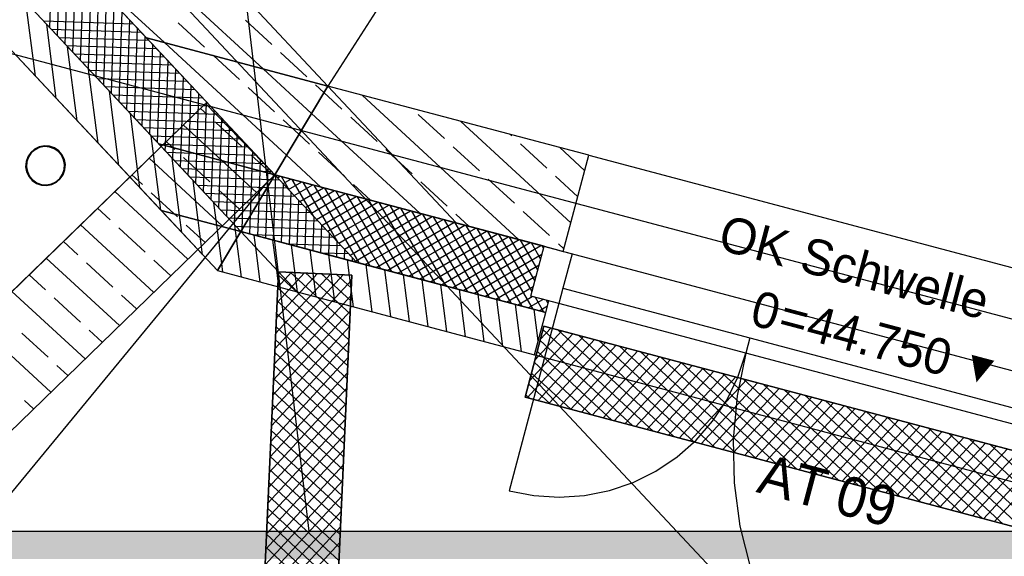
# Model space of a CAD drawing. Extents: x 199 to 1388, y 138 to 979.
# Tile 8 of 155: x 444 to 494, y 339 to 366. Entities that reach past the tile are written whole.
import ezdxf
from ezdxf.lldxf.tags import DXFTag

# ---------------------------------------------------------------- set-up
doc = ezdxf.new("R2010")
doc.units = 0
doc.layers.add('02 Raster Gebäude-A07ET47NDI', color=7, linetype='Continuous', lineweight=25)
doc.layers.add('H_Text', color=7, linetype='Continuous', lineweight=25)
for name, color, linetype, lineweight, true_color in [('20 Außenwände-A07ET47EDI', 7, 'Continuous', 25, 0x848484), ('20 Bodenaufbau - Gefällelinien', 7, 'Continuous', 25, 0x848484), ('20 Dach Stb-Decke-A07ET47IDI', 7, 'Continuous', 25, 0x848484), ('20 Fallrohre-A07ET47YDI', 7, 'Continuous', 25, 0x848484), ('20 Höhen Schwellen', 7, 'Continuous', 25, 0x848484), ('60 Stützwand - Stützwände', 7, 'Continuous', 25, 0x848484), ('70 Bodenabläufe+Rinnen', 7, 'Continuous', 25, 0x848484), ('A-0', 7, 'Continuous', 25, 0x848484), ('UPO_Loop2', 140, 'Continuous', 30, 0x00bfff)]:
    doc.layers.add(name, color=color, linetype=linetype, lineweight=lineweight, true_color=true_color)
doc.styles.get("Standard").update_dxf_attribs({"font": 'arial.ttf'})
tags = doc.linetypes.add('Raster-A07ET47ODI', pattern=[0.2, 0.1, -0.05, 0, -0.05]).pattern_tags.tags
tags[10:11] = [DXFTag(74, 4), DXFTag(75, 0), DXFTag(340, '0'), DXFTag(46, 1.0), DXFTag(50, 0.0), DXFTag(44, 0.0), DXFTag(45, 0.0)]
tags[8:9] = [DXFTag(74, 4), DXFTag(75, 0), DXFTag(340, '0'), DXFTag(46, 1.0), DXFTag(50, 0.0), DXFTag(44, 0.0), DXFTag(45, 0.0)]
tags[6:7] = [DXFTag(74, 4), DXFTag(75, 0), DXFTag(340, '0'), DXFTag(46, 1.0), DXFTag(50, 0.0), DXFTag(44, 0.0), DXFTag(45, 0.0)]
tags[4:5] = [DXFTag(74, 4), DXFTag(75, 0), DXFTag(340, '0'), DXFTag(46, 1.0), DXFTag(50, 0.0), DXFTag(44, 0.0), DXFTag(45, 0.0)]
tags = doc.linetypes.add('Strichlinie eng-A07ET47GDI', pattern=[0.115, 0.075, -0.04]).pattern_tags.tags
tags[6:7] = [DXFTag(74, 4), DXFTag(75, 0), DXFTag(340, '0'), DXFTag(46, 1.0), DXFTag(50, 0.0), DXFTag(44, 0.0), DXFTag(45, 0.0)]
tags[4:5] = [DXFTag(74, 4), DXFTag(75, 0), DXFTag(340, '0'), DXFTag(46, 1.0), DXFTag(50, 0.0), DXFTag(44, 0.0), DXFTag(45, 0.0)]
tags = doc.linetypes.add('Öffnungslinie Tür Fenster-A07ET47JDI', pattern=[0.115, 0.075, -0.04]).pattern_tags.tags
tags[6:7] = [DXFTag(74, 4), DXFTag(75, 0), DXFTag(340, '0'), DXFTag(46, 1.0), DXFTag(50, 0.0), DXFTag(44, 0.0), DXFTag(45, 0.0)]
tags[4:5] = [DXFTag(74, 4), DXFTag(75, 0), DXFTag(340, '0'), DXFTag(46, 1.0), DXFTag(50, 0.0), DXFTag(44, 0.0), DXFTag(45, 0.0)]

# ---------------------------------------------------------------- blocks, each defined once
blk = doc.blocks.new('Referenz-A07ET47ZDI', base_point=(226.995, 158.1))
at = {"layer": '02 Raster Gebäude-A07ET47NDI', "linetype": 'Raster-A07ET47ODI', "ltscale": 56.250004}
for p, q in [((268.905, 562.647), (551.626, 260.835)), ((322.804, 396.183), (768.12, 277.957))]:
    blk.add_line(p, q, dxfattribs=at)
at = {"layer": '20 Außenwände-A07ET47EDI'}
for p, q in [((459.949, 362.36), (434.955, 389.042)), ((456.697, 363.223), (431.85, 386.134)), ((431.305, 385.623), (450.83, 364.781)), ((428.97, 383.436), (451.444, 359.444)), ((427.365, 381.932), (454.398, 353.073)), ((445.965, 365.293), (446.113, 369.816)), ((446.352, 364.88), (446.5, 369.403)), ((451.725, 364.543), (446.789, 369.094)), ((446.739, 364.467), (446.887, 368.99)), ((447.126, 364.054), (447.273, 368.577)), ((447.512, 363.642), (447.66, 368.165)), ((447.899, 363.229), (448.047, 367.752)), ((448.286, 362.816), (448.433, 367.339)), ((448.672, 362.403), (448.82, 366.926)), ((445.235, 362.855), (444.756, 366.584)), ((449.059, 361.99), (449.207, 366.513)), ((449.446, 361.577), (449.594, 366.1)), ((445.646, 365.634), (450.169, 365.486)), ((449.833, 361.165), (449.98, 365.688)), ((457.13, 364.456), (455.806, 365.677)), ((446.286, 361.732), (445.807, 365.462)), ((446.032, 365.221), (450.555, 365.074)), ((450.219, 360.752), (450.367, 365.275)), ((453.738, 364.319), (452.415, 365.539)), ((446.419, 364.808), (450.942, 364.661)), ((450.606, 360.339), (450.754, 364.862)), ((450.83, 364.781), (457.28, 357.895)), ((446.806, 364.396), (451.329, 364.248)), ((447.338, 360.609), (446.859, 364.339)), ((450.993, 359.926), (451.141, 364.449)), ((457.868, 358.879), (451.725, 364.543)), ((447.193, 363.983), (451.716, 363.835)), ((451.38, 359.513), (451.527, 364.036)), ((451.775, 359.357), (451.914, 363.623)), ((454.211, 363.883), (454.179, 363.912)), ((455.503, 362.692), (454.211, 363.883)), ((458.894, 362.829), (457.571, 364.05)), ((447.579, 363.57), (452.102, 363.422)), ((448.39, 359.487), (447.911, 363.216)), ((447.966, 363.157), (452.489, 363.009)), ((452.171, 359.251), (452.301, 363.211)), ((459.126, 360.983), (456.697, 363.223)), ((448.353, 362.744), (452.876, 362.597)), ((452.568, 359.146), (452.687, 362.798)), ((448.74, 362.331), (453.263, 362.184)), ((452.965, 359.041), (453.074, 362.385)), ((457.267, 361.065), (455.944, 362.285)), ((459.755, 362.036), (459.335, 362.423)), ((473.075, 358.875), (459.949, 362.36)), ((449.441, 358.364), (448.962, 362.094)), ((449.126, 361.919), (453.649, 361.771)), ((453.362, 358.935), (453.461, 361.972)), ((460.658, 361.202), (459.755, 362.036)), ((469.548, 354.638), (461.669, 361.903)), ((449.513, 361.506), (454.036, 361.358)), ((453.759, 358.83), (453.848, 361.559)), ((454.155, 358.725), (454.234, 361.146)), ((449.9, 361.093), (454.423, 360.945)), ((450.493, 357.242), (450.014, 360.971)), ((450.286, 360.68), (454.81, 360.532)), ((454.552, 358.619), (454.621, 360.733)), ((458.497, 359.931), (457.708, 360.658)), ((464.576, 355.958), (459.126, 360.983)), ((462.423, 359.576), (461.1, 360.796)), ((465.814, 359.713), (464.491, 360.933)), ((450.673, 360.267), (455.196, 360.119)), ((454.949, 358.514), (455.008, 360.321)), ((472.174, 355.481), (466.641, 360.583)), ((451.06, 359.854), (455.583, 359.707)), ((451.545, 356.119), (451.065, 359.848)), ((455.346, 358.409), (455.395, 359.908)), ((459.031, 359.438), (458.497, 359.931)), ((469.205, 359.85), (469.127, 359.923)), ((451.444, 359.444), (455.572, 355.038)), ((451.447, 359.442), (451.456, 359.441)), ((451.456, 359.441), (455.97, 359.294)), ((451.766, 359.1), (451.775, 359.357)), ((452.153, 358.687), (452.171, 359.251)), ((455.742, 358.303), (455.781, 359.495)), ((463.407, 358.668), (462.864, 359.169)), ((467.579, 358.086), (466.255, 359.306)), ((470.97, 358.224), (469.647, 359.444)), ((472.87, 358.103), (471.613, 359.263)), ((451.833, 359.029), (453.175, 358.985)), ((452.486, 355.857), (452.117, 358.726)), ((452.54, 358.275), (452.568, 359.146)), ((452.926, 357.862), (452.965, 359.041)), ((453.175, 358.985), (456.356, 358.881)), ((453.313, 357.449), (453.362, 358.935)), ((453.7, 357.036), (453.759, 358.83)), ((454.087, 356.623), (454.155, 358.725)), ((456.139, 358.198), (456.168, 359.082)), ((456.536, 358.093), (456.555, 358.669)), ((459.604, 357.278), (457.868, 358.879)), ((460.796, 357.811), (459.473, 359.031)), ((464.187, 357.949), (463.407, 358.668)), ((471.792, 354.042), (473.075, 358.875)), ((473.075, 358.875), (502.264, 351.126)), ((452.22, 358.616), (454.894, 358.528)), ((452.607, 358.203), (456.613, 358.072)), ((454.473, 356.21), (454.552, 358.619)), ((454.86, 355.798), (454.949, 358.514)), ((454.894, 358.528), (456.743, 358.468)), ((455.247, 355.385), (455.346, 358.409)), ((455.639, 355.151), (455.742, 358.303)), ((456.063, 355.859), (456.139, 358.198)), ((456.933, 357.987), (456.941, 358.256)), ((452.994, 357.79), (457.136, 357.655)), ((456.486, 356.567), (456.536, 358.093)), ((456.613, 358.072), (457.13, 358.055)), ((456.909, 357.275), (456.933, 357.987)), ((457.222, 354.6), (457.328, 357.844)), ((457.28, 357.895), (466.399, 355.474)), ((457.417, 357.749), (457.546, 357.824)), ((458.026, 357.098), (457.616, 357.806)), ((457.697, 357.449), (458.093, 357.679)), ((469.343, 356.459), (468.02, 357.679)), ((472.522, 356.792), (471.411, 357.817)), ((453.425, 355.608), (453.169, 357.603)), ((453.38, 357.377), (456.902, 357.262)), ((456.825, 354.705), (456.909, 357.275)), ((456.902, 357.262), (457.903, 357.23)), ((457.136, 357.655), (457.517, 357.642)), ((457.619, 354.494), (457.715, 357.431)), ((457.978, 357.15), (458.64, 357.534)), ((459.242, 355.801), (458.162, 357.661)), ((458.259, 356.85), (459.187, 357.389)), ((458.539, 356.551), (459.733, 357.244)), ((460.458, 354.503), (458.709, 357.516)), ((461.527, 353.457), (459.256, 357.371)), ((462.074, 353.311), (459.802, 357.225)), ((462.09, 356.618), (461.237, 357.404)), ((465.952, 356.322), (464.628, 357.542)), ((453.767, 356.964), (456.667, 356.87)), ((456.667, 356.87), (458.29, 356.817)), ((458.016, 354.389), (458.102, 357.018)), ((458.82, 356.251), (460.28, 357.099)), ((459.101, 355.951), (460.827, 356.953)), ((459.381, 355.652), (461.374, 356.808)), ((462.621, 353.166), (460.349, 357.08)), ((463.168, 353.021), (460.896, 356.935)), ((463.714, 352.876), (461.443, 356.79)), ((454.154, 356.552), (456.432, 356.477)), ((454.365, 355.358), (454.22, 356.48)), ((456.429, 354.81), (456.486, 356.567)), ((456.432, 356.477), (458.677, 356.404)), ((458.413, 354.284), (458.488, 356.605)), ((458.809, 354.178), (458.875, 356.192)), ((459.662, 355.352), (461.92, 356.663)), ((459.943, 355.053), (462.467, 356.518)), ((460.223, 354.753), (463.014, 356.373)), ((460.504, 354.453), (463.561, 356.228)), ((464.261, 352.731), (461.989, 356.645)), ((464.808, 352.586), (462.536, 356.5)), ((465.355, 352.44), (463.083, 356.354)), ((465.901, 352.295), (463.63, 356.209)), ((452.596, 354.996), (452.486, 355.857)), ((454.54, 356.139), (456.198, 356.085)), ((454.927, 355.726), (455.963, 355.692)), ((455.963, 355.692), (459.45, 355.578)), ((456.032, 354.916), (456.063, 355.859)), ((456.198, 356.085), (459.064, 355.991)), ((459.206, 354.073), (459.262, 355.779)), ((460.785, 354.154), (464.107, 356.082)), ((461.065, 353.854), (464.654, 355.937)), ((461.346, 353.555), (465.201, 355.792)), ((466.448, 352.15), (464.176, 356.064)), ((466.995, 352.005), (464.723, 355.919)), ((467.542, 351.86), (465.27, 355.774)), ((467.062, 355.298), (466.393, 355.915)), ((471.107, 354.832), (469.784, 356.052)), ((453.648, 353.874), (453.425, 355.608)), ((454.612, 353.432), (454.365, 355.358)), ((455.304, 355.109), (455.272, 355.358)), ((455.314, 355.313), (455.728, 355.3)), ((455.728, 355.3), (459.837, 355.165)), ((459.603, 353.967), (459.649, 355.366)), ((461.834, 353.375), (465.748, 355.647)), ((462.38, 353.23), (466.294, 355.502)), ((462.927, 353.085), (466.841, 355.357)), ((463.474, 352.94), (467.388, 355.212)), ((468.088, 351.715), (465.817, 355.629)), ((468.635, 351.57), (466.363, 355.483)), ((466.399, 355.474), (470.826, 354.299)), ((469.182, 351.424), (466.91, 355.338)), ((469.729, 351.279), (467.457, 355.193)), ((455.359, 354.681), (455.304, 355.109)), ((455.572, 355.038), (461.408, 353.488)), ((455.635, 355.021), (455.639, 355.151)), ((456.144, 354.886), (460.224, 354.753)), ((456.324, 354.235), (456.243, 354.859)), ((460, 353.862), (460.035, 354.954)), ((464.021, 352.795), (467.935, 355.066)), ((464.567, 352.649), (468.481, 354.921)), ((465.114, 352.504), (469.028, 354.776)), ((470.275, 351.134), (468.004, 355.048)), ((470.222, 352.024), (468.55, 354.903)), ((470.367, 352.57), (469.097, 354.758)), ((455.607, 352.752), (455.359, 354.681)), ((456.546, 352.503), (456.324, 354.235)), ((457.375, 353.113), (457.183, 354.61)), ((457.863, 354.429), (460.61, 354.34)), ((458.425, 352.004), (458.122, 354.361)), ((460.396, 353.757), (460.422, 354.541)), ((465.661, 352.359), (469.575, 354.631)), ((466.208, 352.214), (470.122, 354.486)), ((466.754, 352.069), (470.668, 354.341)), ((470.512, 353.117), (469.644, 354.613)), ((470.158, 351.786), (470.826, 354.299)), ((470.657, 353.664), (470.191, 354.467)), ((470.802, 354.211), (470.737, 354.322)), ((470.826, 354.299), (472.237, 353.924)), ((470.826, 354.299), (471.792, 354.042)), ((471.826, 354.17), (471.548, 354.425)), ((459.365, 351.755), (459.062, 354.111)), ((459.582, 353.973), (460.997, 353.927)), ((460.304, 351.505), (460.001, 353.862)), ((460.793, 353.651), (460.809, 354.128)), ((461.19, 353.546), (461.196, 353.715)), ((467.301, 351.924), (470.722, 353.909)), ((472.237, 353.924), (471.775, 352.184)), ((454.667, 353.002), (454.612, 353.432)), ((461.243, 351.256), (460.941, 353.612)), ((461.301, 353.517), (461.384, 353.514)), ((461.408, 353.488), (470.913, 350.965)), ((462.183, 351.006), (461.88, 353.363)), ((467.848, 351.779), (470.577, 353.363)), ((454.398, 353.073), (458.41, 352.008)), ((457.486, 352.253), (457.375, 353.113)), ((463.122, 350.757), (462.82, 353.114)), ((464.062, 350.508), (463.759, 352.864)), ((468.395, 351.633), (470.432, 352.816)), ((465.001, 350.258), (464.698, 352.615)), ((465.941, 350.009), (465.638, 352.365)), ((468.941, 351.488), (470.287, 352.269)), ((458.41, 352.008), (470.348, 348.838)), ((466.88, 349.759), (466.577, 352.116)), ((467.82, 349.51), (467.517, 351.866)), ((469.488, 351.343), (470.222, 351.769)), ((471.57, 351.411), (470.158, 351.786)), ((471.067, 351.545), (470.158, 351.786)), ((471.775, 352.184), (471.57, 351.411)), ((471.775, 352.184), (481.189, 349.685)), ((468.759, 349.26), (468.456, 351.617)), ((469.698, 349.011), (469.396, 351.368)), ((470.035, 351.198), (470.769, 351.624)), ((470.822, 350.989), (470.396, 351.723)), ((470.582, 351.053), (471.001, 351.296)), ((470.913, 350.965), (471.067, 351.545)), ((471.034, 351.421), (470.943, 351.578)), ((480.983, 348.912), (471.57, 351.411)), ((470.537, 349.548), (470.335, 351.118)), ((470.348, 348.838), (470.913, 350.965)), ((481.189, 349.685), (480.983, 348.912)), ((481.189, 349.685), (500.074, 344.671)), ((470.348, 348.838), (499.653, 341.058)), ((480.983, 348.912), (480.541, 346.766)), ((499.869, 343.898), (480.983, 348.912)), ((480.541, 346.766), (480.341, 344.584)), ((480.341, 344.584), (480.387, 342.393)), ((480.387, 342.393), (480.678, 340.221)), ((480.678, 340.221), (481.211, 338.096))]:
    blk.add_line(p, q, dxfattribs=at)
at = {"layer": '20 Außenwände-A07ET47EDI', "linetype": 'Strichlinie eng-A07ET47GDI', "ltscale": 56.250004}
blk.add_line((471.57, 351.411), (469.07, 341.997), dxfattribs=at)
at = {"layer": '20 Außenwände-A07ET47EDI', "linetype": 'Strichlinie eng-A07ET47GDI', "ltscale": 40.625}
for p, q in [((480.577, 347.705), (480.983, 348.912)), ((480.016, 346.561), (480.577, 347.705)), ((479.31, 345.5), (480.016, 346.561)), ((478.473, 344.54), (479.31, 345.5)), ((477.517, 343.698), (478.473, 344.54)), ((476.459, 342.987), (477.517, 343.698)), ((475.318, 342.421), (476.459, 342.987)), ((474.112, 342.009), (475.318, 342.421)), ((469.07, 341.997), (470.32, 341.752)), ((472.863, 341.758), (474.112, 342.009)), ((470.32, 341.752), (471.592, 341.671)), ((471.592, 341.671), (472.863, 341.758))]:
    blk.add_line(p, q, dxfattribs=at)
at = {"layer": '20 Bodenaufbau - Gefällelinien', "linetype": 'Öffnungslinie Tür Fenster-A07ET47JDI', "ltscale": 56.250004}
blk.add_line((483.273, 398.715), (459.949, 362.36), dxfattribs=at)
at = {"layer": '20 Dach Stb-Decke-A07ET47IDI', "linetype": 'Öffnungslinie Tür Fenster-A07ET47JDI', "ltscale": 56.250004}
for p, q in [((300.686, 525.064), (457.28, 357.895)), ((457.28, 357.895), (591.439, 322.277))]:
    blk.add_line(p, q, dxfattribs=at)
at = {"layer": '20 Fallrohre-A07ET47YDI'}
for p, q in [((445.197, 359.189), (444.999, 359.019)), ((445.219, 359.156), (445.029, 358.993)), ((445.432, 359.302), (445.197, 359.189)), ((445.445, 359.264), (445.219, 359.156)), ((445.689, 359.35), (445.432, 359.302)), ((445.691, 359.31), (445.445, 359.264)), ((445.949, 359.331), (445.689, 359.35)), ((445.941, 359.291), (445.691, 359.31)), ((446.177, 359.208), (445.941, 359.291)), ((446.196, 359.244), (445.949, 359.331)), ((446.384, 359.067), (446.177, 359.208)), ((446.411, 359.097), (446.196, 359.244)), ((444.852, 358.804), (444.765, 358.558)), ((444.887, 358.786), (444.804, 358.549)), ((444.999, 359.019), (444.852, 358.804)), ((445.029, 358.993), (444.887, 358.786)), ((446.547, 358.877), (446.384, 359.067)), ((446.581, 358.899), (446.411, 359.097)), ((446.656, 358.651), (446.547, 358.877)), ((446.694, 358.663), (446.581, 358.899)), ((446.742, 358.407), (446.694, 358.663)), ((444.765, 358.558), (444.745, 358.297)), ((444.745, 358.297), (444.793, 358.041)), ((444.804, 358.549), (444.785, 358.299)), ((444.785, 358.299), (444.831, 358.053)), ((446.702, 358.404), (446.656, 358.651)), ((446.683, 358.155), (446.702, 358.404)), ((446.722, 358.146), (446.742, 358.407)), ((444.793, 358.041), (444.906, 357.805)), ((444.831, 358.053), (444.94, 357.827)), ((444.906, 357.805), (445.076, 357.607)), ((444.94, 357.827), (445.103, 357.637)), ((446.268, 357.548), (446.458, 357.711)), ((446.29, 357.515), (446.488, 357.685)), ((446.458, 357.711), (446.6, 357.918)), ((446.488, 357.685), (446.636, 357.9)), ((446.6, 357.918), (446.683, 358.155)), ((446.636, 357.9), (446.722, 358.146)), ((445.076, 357.607), (445.292, 357.46)), ((445.103, 357.637), (445.31, 357.496)), ((445.292, 357.46), (445.538, 357.373)), ((445.31, 357.496), (445.546, 357.412)), ((445.538, 357.373), (445.798, 357.353)), ((445.546, 357.412), (445.796, 357.393)), ((445.796, 357.393), (446.042, 357.44)), ((445.798, 357.353), (446.055, 357.402)), ((446.042, 357.44), (446.268, 357.548)), ((446.055, 357.402), (446.29, 357.515))]:
    blk.add_line(p, q, dxfattribs=at)
for points in [[(445.208, 359.145), (445.138, 359.145), (445.242, 359.168)], [(445.138, 359.145), (445.242, 359.168), (445.171, 359.168)], [(445.242, 359.168), (445.171, 359.168), (445.242, 359.217)], [(445.262, 359.217), (445.242, 359.217), (445.262, 359.226)], [(445.262, 359.182), (445.242, 359.182), (445.242, 359.217)], [(445.262, 359.182), (445.262, 359.217), (445.242, 359.217)], [(445.242, 359.168), (445.262, 359.182), (445.242, 359.182)], [(445.354, 359.226), (445.262, 359.226), (445.383, 359.24)], [(445.262, 359.226), (445.383, 359.24), (445.291, 359.24)], [(445.262, 359.182), (445.354, 359.226), (445.262, 359.226)], [(445.383, 359.24), (445.291, 359.24), (445.383, 359.285)], [(445.397, 359.285), (445.383, 359.285), (445.397, 359.289)], [(445.397, 359.247), (445.383, 359.247), (445.383, 359.285)], [(445.397, 359.247), (445.397, 359.285), (445.383, 359.285)], [(445.383, 359.24), (445.397, 359.247), (445.383, 359.247)], [(445.533, 359.289), (445.397, 359.289), (445.533, 359.33)], [(445.533, 359.288), (445.397, 359.288), (445.397, 359.289)], [(445.533, 359.288), (445.533, 359.289), (445.397, 359.289)], [(445.397, 359.247), (445.533, 359.288), (445.397, 359.288)], [(445.542, 359.33), (445.533, 359.33), (445.542, 359.331)], [(445.542, 359.29), (445.533, 359.29), (445.533, 359.33)], [(445.542, 359.29), (445.542, 359.33), (445.533, 359.33)], [(445.533, 359.288), (445.542, 359.29), (445.533, 359.29)], [(445.689, 359.331), (445.542, 359.331), (445.689, 359.35)], [(445.689, 359.31), (445.542, 359.31), (445.542, 359.331)], [(445.689, 359.31), (445.689, 359.331), (445.542, 359.331)], [(445.542, 359.29), (445.689, 359.31), (445.542, 359.31)], [(445.691, 359.31), (445.689, 359.31), (445.689, 359.35)], [(445.691, 359.31), (445.691, 359.35), (445.689, 359.35)], [(445.691, 359.35), (445.689, 359.35), (445.689, 359.35)], [(445.689, 359.31), (445.691, 359.31), (445.689, 359.31)], [(445.829, 359.31), (445.691, 359.31), (445.691, 359.35)], [(445.842, 359.347), (445.704, 359.347), (445.691, 359.35)], [(445.842, 359.307), (445.829, 359.31), (445.691, 359.31)], [(445.842, 359.307), (445.842, 359.347), (445.704, 359.347)], [(445.846, 359.307), (445.842, 359.307), (445.842, 359.347)], [(445.846, 359.306), (445.846, 359.347), (445.842, 359.347)], [(445.846, 359.347), (445.842, 359.347), (445.842, 359.347)], [(445.846, 359.306), (445.846, 359.307), (445.842, 359.307)], [(445.933, 359.306), (445.846, 359.306), (445.846, 359.347)], [(445.99, 359.32), (445.903, 359.32), (445.846, 359.347)], [(445.99, 359.28), (445.933, 359.306), (445.846, 359.306)], [(445.99, 359.28), (445.99, 359.32), (445.903, 359.32)], [(445.999, 359.28), (445.99, 359.28), (445.99, 359.32)], [(446, 359.318), (445.99, 359.318), (445.99, 359.32)], [(446, 359.276), (446, 359.318), (445.99, 359.318)], [(446, 359.276), (445.999, 359.28), (445.99, 359.28)], [(446.063, 359.276), (446, 359.276), (446, 359.318)], [(446.132, 359.272), (446.069, 359.272), (446, 359.318)], [(446.132, 359.23), (446.063, 359.276), (446, 359.276)], [(446.132, 359.23), (446.132, 359.272), (446.069, 359.272)], [(446.145, 359.23), (446.132, 359.23), (446.132, 359.272)], [(446.148, 359.266), (446.134, 359.266), (446.132, 359.272)], [(446.148, 359.221), (446.145, 359.23), (446.132, 359.23)], [(446.148, 359.221), (446.148, 359.266), (446.134, 359.266)], [(446.197, 359.221), (446.148, 359.221), (446.148, 359.266)], [(446.265, 359.204), (446.216, 359.204), (446.148, 359.266)], [(446.265, 359.158), (446.197, 359.221), (446.148, 359.221)], [(446.265, 359.158), (446.265, 359.204), (446.216, 359.204)], [(446.28, 359.158), (446.265, 359.158), (446.265, 359.204)], [(446.286, 359.192), (446.269, 359.192), (446.265, 359.204)], [(446.286, 359.142), (446.28, 359.158), (446.265, 359.158)], [(446.286, 359.142), (446.286, 359.192), (446.269, 359.192)], [(446.326, 359.142), (446.286, 359.142), (446.286, 359.192)], [(446.384, 359.117), (446.345, 359.117), (446.286, 359.192)], [(444.816, 358.641), (444.789, 358.641), (444.816, 358.718)], [(444.829, 358.718), (444.816, 358.718), (444.829, 358.757)], [(444.829, 358.636), (444.816, 358.636), (444.816, 358.718)], [(444.829, 358.636), (444.829, 358.718), (444.816, 358.718)], [(444.866, 358.757), (444.829, 358.757), (444.866, 358.824)], [(444.866, 358.74), (444.829, 358.74), (444.829, 358.757)], [(444.866, 358.74), (444.866, 358.757), (444.829, 358.757)], [(444.829, 358.636), (444.866, 358.74), (444.829, 358.74)], [(444.904, 358.824), (444.866, 358.824), (444.904, 358.895)], [(444.904, 358.811), (444.866, 358.811), (444.866, 358.824)], [(444.904, 358.811), (444.904, 358.824), (444.866, 358.824)], [(444.866, 358.74), (444.904, 358.811), (444.866, 358.811)], [(444.937, 358.895), (444.904, 358.895), (444.937, 358.939)], [(444.937, 358.873), (444.904, 358.873), (444.904, 358.895)], [(444.937, 358.873), (444.937, 358.895), (444.904, 358.895)], [(444.904, 358.811), (444.937, 358.873), (444.904, 358.873)], [(444.987, 358.939), (444.937, 358.939), (444.999, 358.954)], [(444.937, 358.939), (444.999, 358.954), (444.949, 358.954)], [(444.937, 358.873), (444.987, 358.939), (444.937, 358.939)], [(444.999, 358.954), (444.949, 358.954), (444.999, 359.019)], [(445.029, 359.019), (444.999, 359.019), (445.029, 359.048)], [(445.029, 358.993), (444.999, 358.993), (444.999, 359.019)], [(445.029, 358.993), (445.029, 359.019), (444.999, 359.019)], [(444.999, 358.954), (445.029, 358.993), (444.999, 358.993)], [(445.086, 359.048), (445.029, 359.048), (445.112, 359.072)], [(445.029, 359.048), (445.112, 359.072), (445.055, 359.072)], [(445.029, 358.993), (445.086, 359.048), (445.029, 359.048)], [(445.112, 359.072), (445.055, 359.072), (445.112, 359.128)], [(445.138, 359.128), (445.112, 359.128), (445.138, 359.145)], [(445.138, 359.097), (445.112, 359.097), (445.112, 359.128)], [(445.138, 359.097), (445.138, 359.128), (445.112, 359.128)], [(445.112, 359.072), (445.138, 359.097), (445.112, 359.097)], [(445.138, 359.097), (445.208, 359.145), (445.138, 359.145)], [(446.384, 359.067), (446.326, 359.142), (446.286, 359.142)], [(446.384, 359.067), (446.384, 359.117), (446.345, 359.117)], [(446.401, 359.067), (446.384, 359.067), (446.384, 359.117)], [(446.411, 359.097), (446.391, 359.097), (446.384, 359.117)], [(446.411, 359.039), (446.401, 359.067), (446.384, 359.067)], [(446.411, 359.039), (446.411, 359.097), (446.391, 359.097)], [(446.443, 359.039), (446.411, 359.039), (446.411, 359.097)], [(446.488, 359.016), (446.456, 359.016), (446.411, 359.097)], [(446.488, 358.958), (446.443, 359.039), (446.411, 359.039)], [(446.488, 358.958), (446.488, 359.016), (446.456, 359.016)], [(446.506, 358.958), (446.488, 358.958), (446.488, 359.016)], [(446.519, 358.983), (446.498, 358.983), (446.488, 359.016)], [(446.519, 358.913), (446.506, 358.958), (446.488, 358.958)], [(446.519, 358.913), (446.519, 358.983), (446.498, 358.983)], [(446.545, 358.913), (446.519, 358.913), (446.519, 358.983)], [(446.574, 358.904), (446.548, 358.904), (446.519, 358.983)], [(446.574, 358.834), (446.545, 358.913), (446.519, 358.913)], [(446.574, 358.834), (446.574, 358.904), (446.548, 358.904)], [(446.591, 358.834), (446.574, 358.834), (446.574, 358.904)], [(446.608, 358.854), (446.586, 358.854), (446.574, 358.904)], [(446.608, 358.762), (446.591, 358.834), (446.574, 358.834)], [(446.608, 358.762), (446.608, 358.854), (446.586, 358.854)], [(446.627, 358.762), (446.608, 358.762), (446.608, 358.854)], [(446.639, 358.79), (446.621, 358.79), (446.608, 358.854)], [(446.639, 358.698), (446.627, 358.762), (446.608, 358.762)], [(446.639, 358.698), (446.639, 358.79), (446.621, 358.79)], [(446.655, 358.698), (446.639, 358.698), (446.639, 358.79)], [(446.676, 358.712), (446.652, 358.712), (446.639, 358.79)], [(446.676, 358.573), (446.655, 358.698), (446.639, 358.698)], [(446.676, 358.573), (446.676, 358.712), (446.652, 358.712)], [(446.681, 358.573), (446.676, 358.573), (446.676, 358.712)], [(446.682, 358.693), (446.677, 358.693), (446.676, 358.712)], [(446.682, 358.554), (446.682, 358.693), (446.677, 358.693)], [(446.692, 358.554), (446.682, 358.554), (446.682, 358.693)], [(446.702, 358.626), (446.687, 358.626), (446.682, 358.693)], [(444.749, 358.297), (444.745, 358.297), (444.749, 358.454)], [(444.749, 358.269), (444.749, 358.297), (444.745, 358.297)], [(444.766, 358.454), (444.749, 358.454), (444.766, 358.548)], [(444.759, 358.269), (444.749, 358.269), (444.749, 358.454)], [(444.766, 358.142), (444.766, 358.454), (444.749, 358.454)], [(444.766, 358.142), (444.759, 358.269), (444.749, 358.269)], [(444.777, 358.548), (444.766, 358.548), (444.777, 358.608)], [(444.776, 358.142), (444.766, 358.142), (444.766, 358.548)], [(444.777, 358.104), (444.777, 358.548), (444.766, 358.548)], [(444.785, 358.608), (444.777, 358.608), (444.785, 358.631)], [(444.785, 358.104), (444.777, 358.104), (444.777, 358.608)], [(444.785, 358.078), (444.785, 358.608), (444.777, 358.608)], [(444.789, 358.631), (444.785, 358.631), (444.789, 358.641)], [(444.789, 358.45), (444.785, 358.45), (444.785, 358.631)], [(444.789, 358.45), (444.789, 358.631), (444.785, 358.631)], [(444.785, 358.299), (444.789, 358.45), (444.785, 358.45)], [(444.8, 358.078), (444.785, 358.078), (444.785, 358.299)], [(444.805, 358.15), (444.795, 358.15), (444.785, 358.299)], [(444.816, 358.598), (444.789, 358.598), (444.789, 358.641)], [(444.816, 358.598), (444.816, 358.641), (444.789, 358.641)], [(444.789, 358.45), (444.816, 358.598), (444.789, 358.598)], [(444.816, 358.598), (444.829, 358.636), (444.816, 358.636)], [(446.699, 358.106), (446.671, 358.106), (446.699, 358.254)], [(446.682, 358.554), (446.681, 358.573), (446.676, 358.573)], [(446.702, 358.404), (446.692, 358.554), (446.682, 358.554)], [(446.702, 358.404), (446.702, 358.626), (446.687, 358.626)], [(446.702, 358.254), (446.699, 358.254), (446.702, 358.404)], [(446.702, 358.073), (446.699, 358.073), (446.699, 358.254)], [(446.702, 358.073), (446.702, 358.254), (446.699, 358.254)], [(446.71, 358.095), (446.702, 358.095), (446.702, 358.626)], [(446.71, 358.599), (446.703, 358.599), (446.702, 358.626)], [(446.71, 358.095), (446.71, 358.599), (446.703, 358.599)], [(446.721, 358.156), (446.71, 358.156), (446.71, 358.599)], [(446.721, 358.562), (446.711, 358.562), (446.71, 358.599)], [(446.721, 358.156), (446.721, 358.562), (446.711, 358.562)], [(446.738, 358.25), (446.721, 358.25), (446.721, 358.562)], [(446.738, 358.434), (446.728, 358.434), (446.721, 358.562)], [(446.721, 358.156), (446.738, 358.25), (446.721, 358.25)], [(446.738, 358.25), (446.738, 358.434), (446.728, 358.434)], [(446.742, 358.407), (446.738, 358.407), (446.738, 358.434)], [(446.738, 358.25), (446.742, 358.407), (446.738, 358.407)], [(444.777, 358.104), (444.776, 358.142), (444.766, 358.142)], [(444.785, 358.078), (444.785, 358.104), (444.777, 358.104)], [(444.805, 358.011), (444.8, 358.078), (444.785, 358.078)], [(444.805, 358.011), (444.805, 358.15), (444.795, 358.15)], [(444.81, 358.011), (444.805, 358.011), (444.805, 358.15)], [(444.811, 358.131), (444.806, 358.131), (444.805, 358.15)], [(444.811, 357.991), (444.81, 358.011), (444.805, 358.011)], [(444.811, 357.991), (444.811, 358.131), (444.806, 358.131)], [(444.835, 357.991), (444.811, 357.991), (444.811, 358.131)], [(444.848, 358.006), (444.832, 358.006), (444.811, 358.131)], [(444.848, 357.914), (444.835, 357.991), (444.811, 357.991)], [(444.848, 357.914), (444.848, 358.006), (444.832, 358.006)], [(444.866, 357.914), (444.848, 357.914), (444.848, 358.006)], [(444.879, 357.942), (444.861, 357.942), (444.848, 358.006)], [(444.879, 357.85), (444.866, 357.914), (444.848, 357.914)], [(444.879, 357.85), (444.879, 357.942), (444.861, 357.942)], [(444.901, 357.85), (444.879, 357.85), (444.879, 357.942)], [(444.913, 357.87), (444.896, 357.87), (444.879, 357.942)], [(444.913, 357.8), (444.901, 357.85), (444.879, 357.85)], [(444.913, 357.8), (444.913, 357.87), (444.896, 357.87)], [(444.939, 357.8), (444.913, 357.8), (444.913, 357.87)], [(444.968, 357.791), (444.942, 357.791), (444.913, 357.87)], [(444.968, 357.721), (444.939, 357.8), (444.913, 357.8)], [(444.968, 357.721), (444.968, 357.791), (444.942, 357.791)], [(444.989, 357.721), (444.968, 357.721), (444.968, 357.791)], [(444.999, 357.746), (444.981, 357.746), (444.968, 357.791)], [(444.999, 357.688), (444.989, 357.721), (444.968, 357.721)], [(444.999, 357.688), (444.999, 357.746), (444.981, 357.746)], [(445.031, 357.688), (444.999, 357.688), (444.999, 357.746)], [(445.076, 357.665), (445.044, 357.665), (444.999, 357.746)], [(445.076, 357.607), (445.031, 357.688), (444.999, 357.688)], [(446.458, 357.656), (446.401, 357.656), (446.458, 357.711)], [(446.488, 357.711), (446.458, 357.711), (446.488, 357.75)], [(446.488, 357.685), (446.458, 357.685), (446.458, 357.711)], [(446.488, 357.685), (446.488, 357.711), (446.458, 357.711)], [(446.458, 357.656), (446.488, 357.685), (446.458, 357.685)], [(446.538, 357.75), (446.488, 357.75), (446.55, 357.765)], [(446.488, 357.75), (446.55, 357.765), (446.5, 357.765)], [(446.488, 357.685), (446.538, 357.75), (446.488, 357.75)], [(446.55, 357.765), (446.5, 357.765), (446.55, 357.831)], [(446.584, 357.831), (446.55, 357.831), (446.584, 357.893)], [(446.584, 357.809), (446.55, 357.809), (446.55, 357.831)], [(446.584, 357.809), (446.584, 357.831), (446.55, 357.831)], [(446.55, 357.765), (446.584, 357.809), (446.55, 357.809)], [(446.621, 357.893), (446.584, 357.893), (446.621, 357.963)], [(446.621, 357.88), (446.584, 357.88), (446.584, 357.893)], [(446.621, 357.88), (446.621, 357.893), (446.584, 357.893)], [(446.584, 357.809), (446.621, 357.88), (446.584, 357.88)], [(446.658, 357.963), (446.621, 357.963), (446.658, 358.068)], [(446.658, 357.947), (446.621, 357.947), (446.621, 357.963)], [(446.658, 357.947), (446.658, 357.963), (446.621, 357.963)], [(446.621, 357.88), (446.658, 357.947), (446.621, 357.947)], [(446.671, 358.068), (446.658, 358.068), (446.671, 358.106)], [(446.671, 357.985), (446.658, 357.985), (446.658, 358.068)], [(446.671, 357.985), (446.671, 358.068), (446.658, 358.068)], [(446.658, 357.947), (446.671, 357.985), (446.658, 357.985)], [(446.699, 358.062), (446.671, 358.062), (446.671, 358.106)], [(446.699, 358.062), (446.699, 358.106), (446.671, 358.106)], [(446.671, 357.985), (446.699, 358.062), (446.671, 358.062)], [(446.699, 358.062), (446.702, 358.073), (446.699, 358.073)], [(446.702, 358.073), (446.71, 358.095), (446.702, 358.095)], [(446.71, 358.095), (446.721, 358.156), (446.71, 358.156)], [(445.076, 357.607), (445.076, 357.665), (445.044, 357.665)], [(445.096, 357.607), (445.076, 357.607), (445.076, 357.665)], [(445.103, 357.637), (445.086, 357.637), (445.076, 357.665)], [(445.103, 357.587), (445.096, 357.607), (445.076, 357.607)], [(445.103, 357.587), (445.103, 357.637), (445.086, 357.637)], [(445.142, 357.587), (445.103, 357.587), (445.103, 357.637)], [(445.201, 357.562), (445.162, 357.562), (445.103, 357.637)], [(445.201, 357.512), (445.142, 357.587), (445.103, 357.587)], [(445.201, 357.512), (445.201, 357.562), (445.162, 357.562)], [(445.218, 357.512), (445.201, 357.512), (445.201, 357.562)], [(445.223, 357.546), (445.207, 357.546), (445.201, 357.562)], [(445.223, 357.5), (445.218, 357.512), (445.201, 357.512)], [(445.223, 357.5), (445.223, 357.546), (445.207, 357.546)], [(445.271, 357.5), (445.223, 357.5), (445.223, 357.546)], [(445.339, 357.483), (445.29, 357.483), (445.223, 357.546)], [(445.339, 357.437), (445.271, 357.5), (445.223, 357.5)], [(445.339, 357.437), (445.339, 357.483), (445.29, 357.483)], [(445.353, 357.437), (445.339, 357.437), (445.339, 357.483)], [(445.355, 357.474), (445.342, 357.474), (445.339, 357.483)], [(445.355, 357.432), (445.353, 357.437), (445.339, 357.437)], [(445.355, 357.432), (445.355, 357.474), (445.342, 357.474)], [(445.418, 357.432), (445.355, 357.432), (445.355, 357.474)], [(445.487, 357.428), (445.424, 357.428), (445.355, 357.474)], [(445.487, 357.385), (445.418, 357.432), (445.355, 357.432)], [(445.487, 357.385), (445.487, 357.428), (445.424, 357.428)], [(445.497, 357.385), (445.487, 357.385), (445.487, 357.428)], [(445.497, 357.424), (445.488, 357.424), (445.487, 357.428)], [(445.497, 357.384), (445.497, 357.385), (445.487, 357.385)], [(445.497, 357.384), (445.497, 357.424), (445.488, 357.424)], [(445.585, 357.384), (445.497, 357.384), (445.497, 357.424)], [(445.641, 357.398), (445.554, 357.398), (445.497, 357.424)], [(445.641, 357.357), (445.585, 357.384), (445.497, 357.384)], [(445.641, 357.357), (445.641, 357.398), (445.554, 357.398)], [(445.645, 357.357), (445.641, 357.357), (445.641, 357.398)], [(445.645, 357.397), (445.641, 357.397), (445.641, 357.398)], [(445.645, 357.357), (445.645, 357.397), (445.641, 357.397)], [(445.645, 357.357), (445.645, 357.357), (445.641, 357.357)], [(445.784, 357.357), (445.645, 357.357), (445.645, 357.397)], [(445.796, 357.393), (445.658, 357.393), (445.645, 357.397)], [(445.796, 357.353), (445.784, 357.357), (445.645, 357.357)], [(445.796, 357.353), (445.796, 357.393), (445.658, 357.393)], [(445.798, 357.393), (445.796, 357.393), (445.798, 357.394)], [(445.798, 357.353), (445.796, 357.353), (445.796, 357.393)], [(445.798, 357.353), (445.798, 357.393), (445.796, 357.393)], [(445.798, 357.353), (445.798, 357.353), (445.796, 357.353)], [(445.945, 357.394), (445.798, 357.394), (445.945, 357.413)], [(445.945, 357.373), (445.798, 357.373), (445.798, 357.394)], [(445.945, 357.373), (445.945, 357.394), (445.798, 357.394)], [(445.798, 357.353), (445.945, 357.373), (445.798, 357.373)], [(445.954, 357.413), (445.945, 357.413), (445.954, 357.416)], [(445.954, 357.374), (445.945, 357.374), (445.945, 357.413)], [(445.954, 357.374), (445.954, 357.413), (445.945, 357.413)], [(445.945, 357.373), (445.954, 357.374), (445.945, 357.374)], [(446.09, 357.416), (445.954, 357.416), (446.09, 357.456)], [(446.09, 357.415), (445.954, 357.415), (445.954, 357.416)], [(446.09, 357.415), (446.09, 357.416), (445.954, 357.416)], [(445.954, 357.374), (446.09, 357.415), (445.954, 357.415)], [(446.104, 357.456), (446.09, 357.456), (446.104, 357.463)], [(446.104, 357.419), (446.09, 357.419), (446.09, 357.456)], [(446.104, 357.419), (446.104, 357.456), (446.09, 357.456)], [(446.09, 357.415), (446.104, 357.419), (446.09, 357.419)], [(446.196, 357.463), (446.104, 357.463), (446.226, 357.477)], [(446.104, 357.463), (446.226, 357.477), (446.133, 357.477)], [(446.104, 357.419), (446.196, 357.463), (446.104, 357.463)], [(446.226, 357.477), (446.133, 357.477), (446.226, 357.522)], [(446.246, 357.522), (446.226, 357.522), (446.246, 357.536)], [(446.246, 357.487), (446.226, 357.487), (446.226, 357.522)], [(446.246, 357.487), (446.246, 357.522), (446.226, 357.522)], [(446.226, 357.477), (446.246, 357.487), (446.226, 357.487)], [(446.316, 357.536), (446.246, 357.536), (446.349, 357.559)], [(446.246, 357.536), (446.349, 357.559), (446.279, 357.559)], [(446.246, 357.487), (446.316, 357.536), (446.246, 357.536)], [(446.349, 357.559), (446.279, 357.559), (446.349, 357.607)], [(446.375, 357.607), (446.349, 357.607), (446.375, 357.631)], [(446.375, 357.576), (446.349, 357.576), (446.349, 357.607)], [(446.375, 357.576), (446.375, 357.607), (446.349, 357.607)], [(446.349, 357.559), (446.375, 357.576), (446.349, 357.576)], [(446.432, 357.631), (446.375, 357.631), (446.458, 357.656)], [(446.375, 357.631), (446.458, 357.656), (446.401, 357.656)], [(446.375, 357.576), (446.432, 357.631), (446.375, 357.631)]]:
    blk.add_solid(points, dxfattribs=at)
at = {"layer": '60 Stützwand - Stützwände'}
for p, q in [((453.798, 361.483), (317.243, 228.974)), ((377.562, 287.509), (453.795, 361.486)), ((453.876, 360.928), (453.542, 361.235)), ((453.795, 361.486), (457.28, 357.895)), ((457.28, 357.895), (453.798, 361.483)), ((456.361, 357.004), (452.68, 360.398)), ((455.64, 359.301), (454.317, 360.521)), ((452.249, 359.163), (451.817, 359.561)), ((454.636, 355.33), (450.955, 358.724)), ((454.013, 357.536), (452.69, 358.756)), ((457.224, 357.84), (456.081, 358.894)), ((320.725, 225.386), (457.28, 357.895)), ((457.28, 357.895), (381.045, 283.919)), ((450.622, 357.399), (450.092, 357.887)), ((452.911, 353.656), (449.23, 357.05)), ((452.386, 355.772), (451.063, 356.992)), ((455.499, 356.167), (454.454, 357.129)), ((448.995, 355.634), (448.367, 356.213)), ((451.186, 351.982), (447.505, 355.376)), ((450.759, 354.007), (449.436, 355.228)), ((453.774, 354.493), (452.827, 355.365)), ((447.368, 353.87), (446.642, 354.539)), ((449.461, 350.308), (445.779, 353.702)), ((449.132, 352.243), (447.809, 353.463)), ((452.049, 352.819), (451.2, 353.601)), ((445.741, 352.106), (444.917, 352.865)), ((447.736, 348.634), (444.054, 352.029)), ((450.324, 351.145), (449.574, 351.836)), ((447.506, 350.479), (446.182, 351.699)), ((446.011, 346.96), (442.329, 350.355)), ((445.879, 348.714), (444.555, 349.934)), ((448.598, 349.471), (447.947, 350.072)), ((446.873, 347.797), (446.32, 348.307)), ((445.148, 346.123), (444.693, 346.543))]:
    blk.add_line(p, q, dxfattribs=at)
at = {"layer": '60 Stützwand - Stützwände', "linetype": 'Öffnungslinie Tür Fenster-A07ET47JDI', "ltscale": 56.250004}
blk.add_line((456.865, 357.492), (350.877, 228.908), dxfattribs=at)
at = {"layer": '70 Bodenabläufe+Rinnen'}
for p, q in [((455.579, 311.324), (457.462, 353.018)), ((460.729, 352.87), (457.286, 349.137)), ((460.076, 352.9), (457.321, 349.913)), ((459.423, 352.929), (457.356, 350.688)), ((458.77, 352.959), (457.392, 351.464)), ((458.117, 352.988), (457.427, 352.239)), ((461.011, 349.588), (457.455, 352.866)), ((457.462, 353.018), (461.158, 352.851)), ((457.464, 353.018), (457.462, 353.015)), ((461.04, 350.241), (458.057, 352.991)), ((461.07, 350.894), (458.833, 352.956)), ((461.158, 352.851), (459.275, 311.157)), ((461.099, 351.547), (459.608, 352.921)), ((461.129, 352.2), (460.384, 352.886)), ((461.146, 352.585), (457.251, 348.362)), ((461.111, 351.81), (457.216, 347.586)), ((460.981, 348.935), (457.425, 352.214)), ((460.952, 348.282), (457.396, 351.561)), ((461.076, 351.034), (457.181, 346.81)), ((460.922, 347.629), (457.366, 350.908)), ((461.041, 350.258), (457.146, 346.035)), ((460.893, 346.976), (457.337, 350.255)), ((469.871, 346.71), (470.821, 350.286)), ((470.821, 350.286), (571.354, 323.595)), ((472.819, 349.755), (469.983, 346.68)), ((472.273, 349.9), (470.09, 347.533)), ((471.726, 350.045), (470.365, 348.569)), ((471.18, 350.19), (470.64, 349.605)), ((476.313, 344.999), (470.773, 350.107)), ((477.349, 344.724), (471.518, 350.101)), ((478.384, 344.449), (472.554, 349.826)), ((461.006, 349.483), (457.111, 345.259)), ((460.863, 346.323), (457.307, 349.602)), ((473.365, 349.61), (470.53, 346.535)), ((475.277, 345.274), (470.628, 349.561)), ((473.912, 349.465), (471.076, 346.39)), ((474.458, 349.32), (471.622, 346.245)), ((479.42, 344.174), (473.59, 349.551)), ((480.456, 343.899), (474.626, 349.276)), ((460.834, 345.67), (457.278, 348.949)), ((474.241, 345.549), (470.483, 349.015)), ((475.004, 349.175), (472.169, 346.1)), ((475.551, 349.03), (472.715, 345.955)), ((476.097, 348.885), (473.261, 345.81)), ((481.492, 343.624), (475.662, 349.001)), ((460.971, 348.707), (457.076, 344.484)), ((460.804, 345.017), (457.248, 348.296)), ((473.205, 345.824), (470.338, 348.468)), ((476.644, 348.74), (473.808, 345.665)), ((477.19, 348.595), (474.354, 345.519)), ((477.736, 348.45), (474.901, 345.374)), ((478.283, 348.305), (475.447, 345.229)), ((482.528, 343.349), (476.697, 348.726)), ((483.564, 343.074), (477.733, 348.451)), ((460.936, 347.932), (457.041, 343.708)), ((472.169, 346.099), (470.193, 347.922)), ((478.829, 348.16), (475.993, 345.084)), ((479.375, 348.015), (476.54, 344.939)), ((479.922, 347.87), (477.086, 344.794)), ((484.599, 342.799), (478.769, 348.176)), ((485.635, 342.524), (479.805, 347.901)), ((460.775, 344.364), (457.219, 347.643)), ((471.134, 346.374), (470.048, 347.375)), ((480.468, 347.724), (477.632, 344.649)), ((481.014, 347.579), (478.179, 344.504)), ((481.561, 347.434), (478.725, 344.359)), ((482.107, 347.289), (479.272, 344.214)), ((486.671, 342.249), (480.841, 347.626)), ((487.707, 341.974), (481.876, 347.351)), ((460.901, 347.156), (457.006, 342.933)), ((460.745, 343.711), (457.189, 346.99)), ((470.098, 346.649), (469.903, 346.829)), ((482.654, 347.144), (479.818, 344.069)), ((483.2, 346.999), (480.364, 343.924)), ((483.746, 346.854), (480.911, 343.779)), ((488.743, 341.699), (482.912, 347.076)), ((489.778, 341.425), (483.948, 346.801)), ((460.866, 346.381), (456.971, 342.157)), ((460.716, 343.059), (457.16, 346.337)), ((570.404, 320.019), (469.871, 346.71)), ((484.293, 346.709), (481.457, 343.634)), ((484.839, 346.564), (482.003, 343.489)), ((485.385, 346.419), (482.55, 343.344)), ((490.814, 341.15), (484.984, 346.526)), ((485.932, 346.274), (483.096, 343.199)), ((486.478, 346.129), (483.642, 343.054)), ((487.025, 345.984), (484.189, 342.908)), ((487.571, 345.839), (484.735, 342.763)), ((491.85, 340.875), (486.02, 346.251)), ((492.886, 340.6), (487.056, 345.976)), ((460.831, 345.605), (456.936, 341.381)), ((460.686, 342.406), (457.13, 345.684)), ((488.117, 345.694), (485.282, 342.618)), ((488.664, 345.549), (485.828, 342.473)), ((489.21, 345.404), (486.374, 342.328)), ((493.922, 340.325), (488.091, 345.701)), ((494.958, 340.05), (489.127, 345.426)), ((460.796, 344.829), (456.901, 340.606)), ((460.657, 341.753), (457.101, 345.031)), ((489.756, 345.259), (486.921, 342.183)), ((490.303, 345.113), (487.467, 342.038)), ((490.849, 344.968), (488.013, 341.893)), ((491.395, 344.823), (488.56, 341.748)), ((495.993, 339.775), (490.163, 345.151)), ((497.029, 339.5), (491.199, 344.876)), ((460.627, 341.1), (457.072, 344.378)), ((491.942, 344.678), (489.106, 341.603)), ((492.488, 344.533), (489.652, 341.458)), ((493.035, 344.388), (490.199, 341.313)), ((498.065, 339.225), (492.235, 344.601)), ((499.101, 338.95), (493.271, 344.326)), ((460.761, 344.054), (456.866, 339.83)), ((493.581, 344.243), (490.745, 341.168)), ((494.127, 344.098), (491.292, 341.023)), ((494.674, 343.953), (491.838, 340.878)), ((495.22, 343.808), (492.384, 340.733)), ((460.598, 340.447), (457.042, 343.725)), ((495.766, 343.663), (492.931, 340.588)), ((496.313, 343.518), (493.477, 340.443)), ((460.726, 343.278), (456.831, 339.055)), ((460.568, 339.794), (457.013, 343.073)), ((460.691, 342.503), (456.796, 338.279)), ((460.539, 339.141), (456.983, 342.42)), ((460.656, 341.727), (456.761, 337.504)), ((460.509, 338.488), (456.954, 341.767)), ((460.621, 340.952), (456.726, 336.728)), ((460.48, 337.835), (456.924, 341.114)), ((460.45, 337.182), (456.895, 340.461)), ((460.585, 340.176), (456.691, 335.952)), ((460.55, 339.4), (456.656, 335.177)), ((460.421, 336.529), (456.865, 339.808)), ((460.391, 335.876), (456.836, 339.155))]:
    blk.add_line(p, q, dxfattribs=at)
at = {"layer": 'A-0', "linetype": 'Continuous', "ltscale": 312.5}
for p, q in [((459.949, 362.36), (434.955, 389.042)), ((431.305, 385.623), (450.83, 364.781)), ((457.28, 357.895), (431.305, 385.623)), ((455.572, 355.038), (428.97, 383.436)), ((428.97, 383.436), (451.444, 359.444)), ((427.365, 381.932), (451.56, 356.103)), ((450.83, 364.781), (457.28, 357.895)), ((459.949, 362.36), (450.83, 364.781)), ((450.83, 364.781), (459.949, 362.36)), ((457.28, 357.895), (459.949, 362.36)), ((459.949, 362.36), (457.28, 357.895)), ((473.075, 358.875), (459.949, 362.36)), ((459.949, 362.36), (466.399, 355.474)), ((466.399, 355.474), (459.949, 362.36)), ((453.798, 361.483), (317.243, 228.974)), ((457.28, 357.895), (453.798, 361.483)), ((445.197, 359.189), (444.999, 359.019)), ((445.219, 359.156), (445.029, 358.993)), ((445.432, 359.302), (445.197, 359.189)), ((445.445, 359.264), (445.219, 359.156)), ((445.689, 359.35), (445.432, 359.302)), ((445.691, 359.31), (445.445, 359.264)), ((445.949, 359.331), (445.689, 359.35)), ((445.941, 359.291), (445.691, 359.31)), ((446.177, 359.208), (445.941, 359.291)), ((446.196, 359.244), (445.949, 359.331)), ((446.384, 359.067), (446.177, 359.208)), ((446.411, 359.097), (446.196, 359.244)), ((451.444, 359.444), (455.572, 355.038)), ((457.28, 357.895), (451.444, 359.444)), ((451.444, 359.444), (457.28, 357.895)), ((444.852, 358.804), (444.765, 358.558)), ((444.887, 358.786), (444.804, 358.549)), ((444.999, 359.019), (444.852, 358.804)), ((445.029, 358.993), (444.887, 358.786)), ((446.547, 358.877), (446.384, 359.067)), ((446.581, 358.899), (446.411, 359.097)), ((446.656, 358.651), (446.547, 358.877)), ((446.694, 358.663), (446.581, 358.899)), ((446.742, 358.407), (446.694, 358.663)), ((471.792, 354.042), (473.075, 358.875)), ((444.765, 358.558), (444.745, 358.297)), ((444.745, 358.297), (444.793, 358.041)), ((444.804, 358.549), (444.785, 358.299)), ((444.785, 358.299), (444.831, 358.053)), ((446.702, 358.404), (446.656, 358.651)), ((446.683, 358.155), (446.702, 358.404)), ((446.722, 358.146), (446.742, 358.407)), ((320.725, 225.386), (457.28, 357.895)), ((444.793, 358.041), (444.906, 357.805)), ((444.831, 358.053), (444.94, 357.827)), ((444.906, 357.805), (445.076, 357.607)), ((444.94, 357.827), (445.103, 357.637)), ((446.268, 357.548), (446.458, 357.711)), ((446.29, 357.515), (446.488, 357.685)), ((446.458, 357.711), (446.6, 357.918)), ((446.488, 357.685), (446.636, 357.9)), ((446.6, 357.918), (446.683, 358.155)), ((446.636, 357.9), (446.722, 358.146)), ((455.572, 355.038), (457.28, 357.895)), ((457.28, 357.895), (455.572, 355.038)), ((470.826, 354.299), (457.28, 357.895)), ((457.28, 357.895), (461.408, 353.488)), ((457.28, 357.895), (466.399, 355.474)), ((461.408, 353.488), (457.28, 357.895)), ((445.076, 357.607), (445.292, 357.46)), ((445.103, 357.637), (445.31, 357.496)), ((445.292, 357.46), (445.538, 357.373)), ((445.31, 357.496), (445.546, 357.412)), ((445.538, 357.373), (445.798, 357.353)), ((445.546, 357.412), (445.796, 357.393)), ((445.796, 357.393), (446.042, 357.44)), ((445.798, 357.353), (446.055, 357.402)), ((446.042, 357.44), (446.268, 357.548)), ((446.055, 357.402), (446.29, 357.515)), ((451.56, 356.103), (455.572, 355.038)), ((451.56, 356.103), (454.398, 353.073)), ((455.572, 355.038), (451.56, 356.103)), ((466.399, 355.474), (470.826, 354.299)), ((455.572, 355.038), (454.398, 353.073)), ((454.398, 353.073), (455.572, 355.038)), ((470.913, 350.965), (455.572, 355.038)), ((455.572, 355.038), (458.41, 352.008)), ((458.41, 352.008), (455.572, 355.038)), ((455.572, 355.038), (461.408, 353.488)), ((470.158, 351.786), (470.826, 354.299)), ((470.826, 354.299), (471.792, 354.042)), ((461.408, 353.488), (470.913, 350.965)), ((454.398, 353.073), (458.41, 352.008)), ((457.462, 353.018), (455.579, 311.324)), ((461.158, 352.851), (457.462, 353.018)), ((459.275, 311.157), (461.158, 352.851)), ((458.41, 352.008), (470.348, 348.838)), ((471.067, 351.545), (470.158, 351.786)), ((470.913, 350.965), (471.067, 351.545)), ((470.348, 348.838), (470.913, 350.965)), ((470.821, 350.286), (469.871, 346.71)), ((571.354, 323.595), (470.821, 350.286)), ((469.871, 346.71), (570.404, 320.019))]:
    blk.add_line(p, q, dxfattribs=at)
at = {"layer": '20 Außenwände-A07ET47EDI', "linetype": 'Continuous', "ltscale": 56.250004, "char_height": 2, "attachment_point": 1, "rotation": 345.1316}
for s, insert in [('{\\fCentury Gothic;AT}', (481.967, 343.875)), ('{\\fCentury Gothic;09}', (485.868, 342.84))]:
    blk.add_mtext(s, dxfattribs=dict(at, insert=insert))
at = {"layer": '20 Höhen Schwellen', "attachment_point": 1, "rotation": 345.1416}
for s, insert, char_height in [('{\\fCentury Gothic;OK}', (479.962, 355.901), 1.8), ('{\\fCentury Gothic;Schwelle}', (484.063, 354.813), 1.8), ('{\\fCentury Gothic;0}', (481.573, 352.113), 1.8), ('{\\fCentury Gothic;=}', (482.979, 351.74), 1.8), ('{\\fCentury Gothic;44.750}', (484.379, 351.369), 1.8), ('{\\fCentury Gothic;▼}', (492.018, 349.187), 1.5)]:
    blk.add_mtext(s, dxfattribs=dict(at, insert=insert, char_height=char_height))

msp = doc.modelspace()

# ---------------------------------------------------------------- linework, layer by layer
at = {"layer": 'H_Text'}
for p, q in [((459.012, 339.964), (454.815, 375.247)), ((415.472, 339.964), (502.552, 339.964))]:
    msp.add_line(p, q, dxfattribs=at)
at = {"layer": 'H_Text', "color": 7, "true_color": 0xffffff}
for points in [[(414.088, 339.802), (503.936, 339.802), (414.43, 339.873)], [(414.43, 339.873), (503.594, 339.873), (414.776, 339.924)], [(503.936, 339.802), (414.43, 339.873), (503.594, 339.873)], [(414.776, 339.924), (503.249, 339.924), (415.123, 339.954)], [(503.594, 339.873), (414.776, 339.924), (503.249, 339.924)], [(415.123, 339.954), (502.901, 339.954), (415.472, 339.964)], [(503.249, 339.924), (415.123, 339.954), (502.901, 339.954)], [(502.901, 339.954), (415.472, 339.964), (502.552, 339.964)], [(412.779, 339.326), (505.245, 339.326), (413.096, 339.473)], [(413.096, 339.473), (504.929, 339.473), (413.42, 339.602)], [(505.245, 339.326), (413.096, 339.473), (504.929, 339.473)], [(413.42, 339.602), (504.604, 339.602), (413.751, 339.712)], [(504.929, 339.473), (413.42, 339.602), (504.604, 339.602)], [(413.751, 339.712), (504.273, 339.712), (414.088, 339.802)], [(504.604, 339.602), (413.751, 339.712), (504.273, 339.712)], [(504.273, 339.712), (414.088, 339.802), (503.936, 339.802)], [(411.889, 338.777), (506.135, 338.777), (412.175, 338.977)], [(412.175, 338.977), (505.849, 338.977), (412.472, 339.16)], [(506.135, 338.777), (412.175, 338.977), (505.849, 338.977)], [(412.472, 339.16), (505.552, 339.16), (412.779, 339.326)], [(505.849, 338.977), (412.472, 339.16), (505.552, 339.16)], [(505.552, 339.16), (412.779, 339.326), (505.245, 339.326)], [(411.615, 338.56), (506.409, 338.56), (411.889, 338.777)], [(506.409, 338.56), (411.889, 338.777), (506.135, 338.777)]]:
    msp.add_solid(points, dxfattribs=at)

# ---------------------------------------------------------------- block references
at = {"layer": 'UPO_Loop2', "color": 219, "lineweight": 80, "ltscale": 4000.00006, "true_color": 0x642165}
msp.add_blockref('Referenz-A07ET47ZDI', (226.995, 158.1), dxfattribs=at)

doc.saveas('drawing.dxf')
